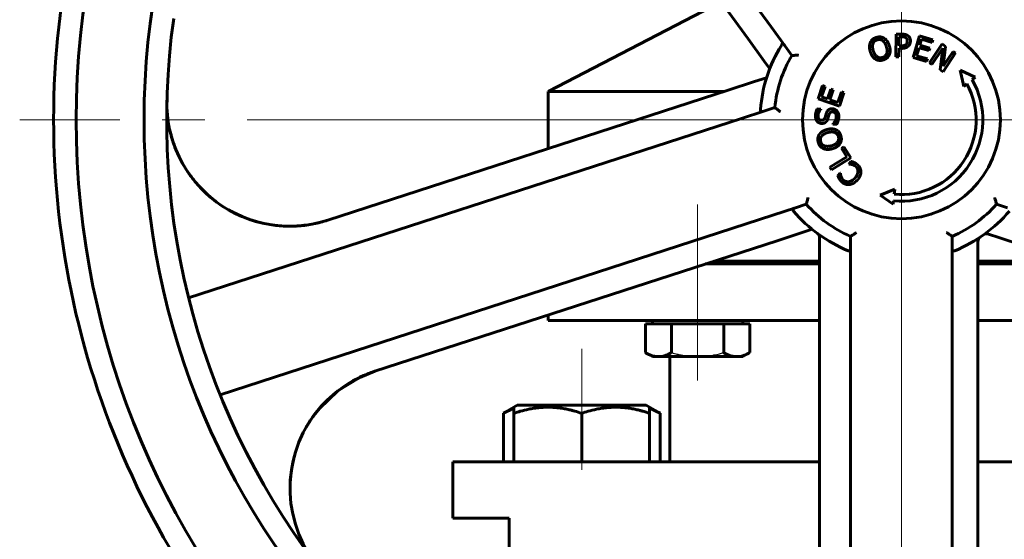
# Model space of a CAD drawing. Header units: millimetres. Extents: x -172 to 344, y 0 to 434.
# Tile 5 of 9: x 55 to 90, y 334 to 352. Entities that reach past the tile are written whole.
import ezdxf

# ---------------------------------------------------------------- set-up
doc = ezdxf.new("R2010")
doc.units = ezdxf.units.MM
for name, pattern in [('K5LT-1', [0]), ('K5LT_AXLED', [27.653843, 23.153843, -1.5, 1.5, -1.5]), ('K5LT_BASIC', [0])]:
    doc.linetypes.add(name, pattern=pattern)
doc.layers.add('Системный слой (1)', color=7, linetype='Continuous', true_color=0x6c6c6c)

# ---------------------------------------------------------------- blocks, each defined once
blk = doc.blocks.new('U1')
at = {"layer": 'Системный слой (1)', "color": 143, "linetype": 'K5LT_BASIC', "lineweight": 60, "true_color": 0x33acca}
for p, q in [((66.93, 339.388), (66.159, 338.913)), ((67.469, 339.604), (66.93, 339.388)), ((66.159, 338.913), (65.503, 338.285)), ((65.503, 338.285), (65.299, 338.029)), ((64.62, 336.62), (64.525, 336.19)), ((64.525, 336.19), (64.474, 335.752)), ((64.474, 335.752), (64.466, 335.309))]:
    blk.add_line(p, q, dxfattribs=at)
blk = doc.blocks.new('U2')
at = {"layer": 'Системный слой (1)', "color": 143, "linetype": 'K5LT_BASIC', "lineweight": 60, "true_color": 0x33acca}
for start, end in [(108, 137.9821), (137.9821, 217.0201)]:
    blk.add_arc((68.814, 335.466), 4.35, start, end, dxfattribs=at)
blk = doc.blocks.new('U4')
at = {"layer": 'Системный слой (1)', "color": 143, "linetype": 'K5LT_BASIC', "lineweight": 60, "true_color": 0x33acca}
for p, q in [((60.331, 347.709), (60.3, 347.806)), ((60.364, 347.613), (60.331, 347.709)), ((60.4, 347.518), (60.364, 347.613)), ((60.902, 346.581), (60.662, 346.963)), ((61.181, 346.225), (60.902, 346.581)), ((61.494, 345.902), (61.181, 346.225))]:
    blk.add_line(p, q, dxfattribs=at)
blk = doc.blocks.new('U13')
at = {"layer": 'Системный слой (1)', "color": 143, "linetype": 'K5LT_BASIC', "lineweight": 60, "true_color": 0x33acca}
for p, q in [((61.737, 345.692), (61.706, 345.718)), ((61.769, 345.667), (61.737, 345.692)), ((61.801, 345.642), (61.769, 345.667)), ((62.772, 345.077), (62.422, 345.243)), ((63.135, 344.943), (62.772, 345.077)), ((63.508, 344.842), (63.135, 344.943))]:
    blk.add_line(p, q, dxfattribs=at)
blk = doc.blocks.new('U22')
at = {"layer": 'Системный слой (1)', "color": 143, "linetype": 'K5LT_BASIC', "lineweight": 60, "true_color": 0x33acca}
for p, q in [((72.137, 338.184), (72.014, 338.118)), ((72.261, 338.24), (72.137, 338.184)), ((72.386, 338.284), (72.261, 338.24))]:
    blk.add_line(p, q, dxfattribs=at)
blk = doc.blocks.new('U23')
at = {"layer": 'Системный слой (1)', "color": 143, "linetype": 'K5LT_BASIC', "lineweight": 60, "true_color": 0x33acca}
for p, q in [((77.311, 338.24), (77.186, 338.284)), ((77.434, 338.184), (77.311, 338.24)), ((77.557, 338.118), (77.434, 338.184))]:
    blk.add_line(p, q, dxfattribs=at)
blk = doc.blocks.new('U28')
at = {"layer": 'Системный слой (1)', "color": 143, "linetype": 'K5LT_BASIC', "lineweight": 60, "true_color": 0x33acca}
for p, q in [((79.159, 343.402), (83.205, 343.402)), ((88.805, 343.402), (92.43, 343.402))]:
    blk.add_line(p, q, dxfattribs=at)
blk = doc.blocks.new('U29')
at = {"layer": 'Системный слой (1)', "color": 143, "linetype": 'K5LT_BASIC', "lineweight": 60, "true_color": 0x33acca}
for p, q in [((73.599, 341.402), (83.205, 341.402)), ((88.805, 341.402), (98.585, 341.402))]:
    blk.add_line(p, q, dxfattribs=at)
blk = doc.blocks.new('U30')
at = {"layer": 'Системный слой (1)', "color": 143, "linetype": 'K5LT_BASIC', "lineweight": 60, "true_color": 0x33acca}
for p, q in [((70.224, 336.402), (83.205, 336.402)), ((88.805, 336.402), (101.974, 336.402))]:
    blk.add_line(p, q, dxfattribs=at)
blk = doc.blocks.new('U31')
at = {"layer": 'Системный слой (1)', "color": 143, "linetype": 'K5LT_BASIC', "lineweight": 60, "true_color": 0x33acca}
for p, q in [((79.467, 343.502), (83.205, 343.502)), ((88.805, 343.502), (92.122, 343.502))]:
    blk.add_line(p, q, dxfattribs=at)
blk = doc.blocks.new('U38')
at = {"layer": 'Системный слой (1)', "color": 143, "linetype": 'K5LT_BASIC', "lineweight": 60, "true_color": 0x33acca}
for p, q in [((73.599, 349.502), (79.811, 349.502)), ((91.778, 349.502), (98.599, 349.502))]:
    blk.add_line(p, q, dxfattribs=at)
blk = doc.blocks.new('U43')
at = {"layer": 'Системный слой (1)', "color": 30, "linetype": 'K5LT_AXLED', "lineweight": 18, "true_color": 0xff8000}
for q in [(86.099, 379.702), (54.899, 348.502), (117.299, 348.502), (86.099, 317.302)]:
    blk.add_line((86.099, 348.502), q, dxfattribs=at)

msp = doc.modelspace()

# ---------------------------------------------------------------- linework, layer by layer
at = {"layer": 'Системный слой (1)', "color": 143, "linetype": 'K5LT_BASIC', "lineweight": 60, "true_color": 0x33acca}
for p, q in [((69.3974, 368.4278), (81.4863, 351.7889)), ((71.8796, 363.4704), (80.6728, 351.3677)), ((79.7171, 352.6831), (73.5994, 349.5019)), ((81.4863, 351.7889), (81.9806, 351.1085)), ((85.9058, 350.7372), (85.9161, 351.5372)), ((85.9161, 351.5372), (86.1171, 351.5346)), ((80.6728, 351.3677), (81.2479, 350.5762)), ((86.0213, 351.4437), (86.0171, 351.1248)), ((86.1094, 351.4426), (86.0213, 351.4437)), ((86.5094, 350.7083), (86.7346, 351.476)), ((86.7346, 351.476), (87.2148, 351.3351)), ((86.8099, 351.3553), (86.7483, 351.145)), ((87.1882, 351.2443), (86.8099, 351.3553)), ((87.2148, 351.3351), (87.1882, 351.2443)), ((81.9806, 351.1085), (82.219, 350.7805)), ((86.016, 351.034), (86.0121, 350.7358)), ((86.1061, 351.0329), (86.016, 351.034)), ((86.0171, 351.1248), (86.0897, 351.1239)), ((86.7216, 351.0542), (86.6381, 350.7692)), ((87.0744, 350.9507), (86.7216, 351.0542)), ((86.7483, 351.145), (87.101, 351.0415)), ((87.101, 351.0415), (87.0744, 350.9507)), ((87.095, 350.5207), (87.5372, 351.1873)), ((87.559, 351.0407), (87.1777, 350.4658)), ((87.4727, 350.2702), (87.559, 351.0407)), ((87.5372, 351.1873), (87.6631, 351.1038)), ((88.0143, 350.8709), (87.5721, 350.2042)), ((87.6631, 351.1038), (87.5815, 350.3979)), ((87.5815, 350.3979), (87.9316, 350.9257)), ((87.9316, 350.9257), (88.0143, 350.8709)), ((81.2479, 350.5762), (81.439, 350.3131)), ((86.0121, 350.7358), (85.9058, 350.7372)), ((86.9897, 350.5675), (86.5094, 350.7083)), ((86.6381, 350.7692), (87.0163, 350.6583)), ((87.0163, 350.6583), (86.9897, 350.5675)), ((87.1777, 350.4658), (87.095, 350.5207)), ((87.5721, 350.2042), (87.4727, 350.2702)), ((88.1771, 350.2585), (88.7115, 350.0096)), ((88.3059, 349.6833), (88.1771, 350.2585)), ((80.8969, 349.8547), (79.9665, 349.5523)), ((81.3274, 349.9946), (80.8969, 349.8547)), ((88.7115, 350.0096), (88.6034, 349.9226)), ((79.9665, 349.5523), (65.8016, 344.9499)), ((73.5994, 347.4836), (73.5994, 349.5019)), ((83.1493, 349.2407), (83.3069, 349.7158)), ((83.3968, 349.6859), (83.2726, 349.3118)), ((83.3069, 349.7158), (83.3968, 349.6859)), ((83.4806, 349.2428), (83.5964, 349.5917)), ((83.6862, 349.5619), (83.5705, 349.213)), ((83.5964, 349.5917), (83.6862, 349.5619)), ((83.8523, 349.1196), (83.9764, 349.4937)), ((84.0662, 349.4639), (83.9086, 348.9888)), ((83.9764, 349.4937), (84.0662, 349.4639)), ((88.418, 349.7735), (88.3059, 349.6833)), ((83.9086, 348.9888), (83.1493, 349.2407)), ((83.2726, 349.3118), (83.4806, 349.2428)), ((83.5705, 349.213), (83.8523, 349.1196)), ((81.2351, 348.814), (80.4353, 348.5541)), ((81.6207, 348.9393), (81.2351, 348.814)), ((83.1191, 348.8891), (83.2461, 348.8832)), ((83.2461, 348.8832), (83.2457, 348.8754)), ((80.4353, 348.5541), (60.8751, 342.1986)), ((83.6755, 348.3498), (83.6759, 348.3576)), ((83.8089, 348.3436), (83.6755, 348.3498)), ((83.9806, 347.5017), (84.0609, 347.5517)), ((84.1694, 347.1985), (83.9806, 347.5017)), ((84.0609, 347.5517), (84.3059, 347.1583)), ((83.5706, 346.8256), (84.1694, 347.1985)), ((84.3059, 347.1583), (83.6268, 346.7354)), ((84.2331, 346.939), (84.3193, 347.0324)), ((83.6268, 346.7354), (83.5706, 346.8256)), ((84.2388, 346.9337), (84.2331, 346.939)), ((83.8498, 346.5234), (83.9368, 346.6178)), ((83.9368, 346.6178), (83.943, 346.6121)), ((85.3458, 345.8381), (85.8631, 346.0468)), ((85.8631, 346.0468), (85.8437, 345.8699)), ((85.8058, 345.5226), (85.3458, 345.8381)), ((85.8182, 345.6367), (85.8058, 345.5226)), ((81.5478, 345.1303), (82.3475, 345.3902)), ((82.3475, 345.3902), (82.7332, 345.5155)), ((89.4657, 345.5155), (89.8513, 345.3902)), ((61.9875, 338.7748), (81.5478, 345.1303)), ((82.6274, 344.5288), (82.9367, 344.6292)), ((67.4693, 339.6036), (81.697, 344.2264)), ((81.697, 344.2264), (82.6274, 344.5288)), ((83.2052, 344.3227), (83.2052, 344.2899)), ((83.2052, 344.2899), (83.2052, 343.9721)), ((84.2994, 344.3775), (84.2994, 343.9721)), ((87.8994, 343.9721), (87.8994, 344.3775)), ((89.1797, 344.4578), (89.2109, 344.4477)), ((89.2109, 344.4477), (89.5132, 344.3495)), ((89.5132, 344.3495), (90.4436, 344.0471)), ((83.2052, 343.9721), (83.2052, 342.9937)), ((84.2994, 343.9721), (84.2994, 343.1311)), ((87.8994, 343.1311), (87.8994, 343.9721)), ((88.8052, 344.1751), (88.8052, 344.1895)), ((88.8052, 343.9721), (88.8052, 344.1751)), ((88.8052, 342.9937), (88.8052, 343.9721)), ((79.8869, 343.4019), (79.8869, 343.5019)), ((83.2052, 342.9937), (83.2052, 328.0998)), ((84.2994, 343.1311), (84.2994, 322.5642)), ((87.8994, 322.5642), (87.8994, 343.1311)), ((88.8052, 328.0339), (88.8052, 342.9937)), ((73.5994, 341.4019), (73.5994, 341.5954)), ((77.0394, 341.2819), (77.5013, 341.2819)), ((77.0394, 341.2819), (77.0394, 340.2648)), ((77.2869, 341.4019), (77.2869, 341.2819)), ((77.5013, 341.2819), (77.9632, 341.2819)), ((77.9632, 341.2819), (78.8869, 341.2819)), ((77.9632, 341.2819), (77.9632, 340.2648)), ((78.8869, 341.2819), (79.8107, 341.2819)), ((79.8107, 341.2819), (79.8107, 340.2648)), ((79.8107, 341.2819), (80.2726, 341.2819)), ((80.2726, 341.2819), (80.7345, 341.2819)), ((80.4869, 341.4019), (80.4869, 341.2819)), ((80.7345, 341.2819), (80.7345, 340.2648)), ((77.0394, 340.2648), (77.2869, 340.1219)), ((77.2869, 340.1219), (77.5013, 340.1219)), ((77.5013, 340.1219), (78.8869, 340.1219)), ((77.8994, 336.4019), (77.8994, 340.1219)), ((78.8869, 340.1219), (80.2726, 340.1219)), ((80.2726, 340.1219), (80.4869, 340.1219)), ((80.7345, 340.2648), (80.4869, 340.1219)), ((72.0144, 338.1182), (72.3857, 338.3326)), ((72.3857, 338.3326), (72.5057, 338.4019)), ((72.3857, 338.1182), (72.3857, 338.3326)), ((77.0657, 338.4019), (72.5057, 338.4019)), ((77.1857, 338.3326), (77.0657, 338.4019)), ((77.1857, 338.3326), (77.1857, 338.1182)), ((77.557, 338.1182), (77.1857, 338.3326)), ((72.0144, 336.4019), (72.0144, 338.1182)), ((72.3857, 336.4019), (72.3857, 338.1182)), ((74.7857, 336.4019), (74.7857, 338.1182)), ((77.1857, 336.4019), (77.1857, 338.1182)), ((77.557, 336.4019), (77.557, 338.1182)), ((70.2244, 334.4019), (70.2244, 336.4019)), ((70.2244, 334.4019), (72.2244, 334.4019)), ((72.2244, 331.4019), (72.2244, 334.4019))]:
    msp.add_line(p, q, dxfattribs=at)
at = {"layer": 'Системный слой (1)', "color": 30, "linetype": 'K5LT_AXLED', "lineweight": 18, "true_color": 0xff8000}
for p, q in [((86.0994, 351.4019), (86.0994, 356.4019)), ((86.0994, 341.5019), (86.0994, 351.5019)), ((78.8869, 345.5019), (78.8869, 341.4019)), ((86.0994, 339.4019), (86.0994, 345.4019)), ((78.8869, 343.4019), (78.8869, 339.2819)), ((74.7857, 340.4019), (74.7857, 336.1182))]:
    msp.add_line(p, q, dxfattribs=at)
at = {"layer": 'Системный слой (1)', "color": 143, "linetype": 'K5LT_BASIC', "lineweight": 60, "true_color": 0x33acca}
msp.add_circle((86.0994, 348.5019), 3.5, dxfattribs=at)
for centre, radius, start, end in [((86.0994, 348.5019), 29.2, 90, 180), ((86.0994, 348.5019), 29.2, 180, 90), ((86.0994, 348.5019), 26.8, 90, 180), ((86.0994, 348.5019), 26.8, 180, 90), ((86.0994, 348.5019), 30, 168.97395, 218.96572), ((86.0994, 348.5019), 26, 172.06289, 218.56776), ((86.0994, 348.5019), 5, 148.19304, 175.80696), ((86.0994, 348.5019), 4.5, 149.57818, 174.42182), ((86.0994, 348.5019), 2.8789, 264.39487, 29.57049), ((86.0994, 348.5019), 2.6444, 264.45134, 28.74209), ((64.4573, 349.087), 4.35, 178.45131, 288), ((86.0994, 348.5019), 5, 220.19304, 247.80696), ((86.0994, 348.5019), 4.5, 221.57818, 246.42182), ((86.0994, 348.5019), 4.5, 293.57818, 318.42182), ((86.0994, 348.5019), 5, 292.19304, 319.80696), ((83.0052, 344.3227), 0.2, 0, 53.4838), ((89.0052, 344.1895), 0.2, 123.97258, 180), ((89.1179, 344.2676), 0.2, 72, 125.4838)]:
    msp.add_arc(centre, radius, start, end, dxfattribs=at)
for points in [[(84.9961, 350.9182), (84.9669, 351.0143), (84.9702, 351.1752), (84.9982, 351.2414)], [(84.9982, 351.2414), (85.0274, 351.3058), (85.1361, 351.3964), (85.213, 351.4197)], [(85.0945, 351.2008), (85.076, 351.1525), (85.0795, 351.0248), (85.1021, 350.9504)], [(85.2404, 351.3318), (85.1852, 351.3151), (85.1137, 351.2514), (85.0945, 351.2008)], [(85.213, 351.4197), (85.2912, 351.4435), (85.4331, 351.4269), (85.4914, 351.3911)], [(85.4339, 351.3039), (85.3914, 351.3343), (85.2937, 351.348), (85.2404, 351.3318)], [(85.5668, 351.0915), (85.5438, 351.1672), (85.4753, 351.2744), (85.4339, 351.3039)], [(85.4914, 351.3911), (85.5502, 351.3534), (85.6438, 351.2192), (85.6728, 351.1237)], [(86.2516, 351.4103), (86.2266, 351.4275), (86.1593, 351.442), (86.1094, 351.4426)], [(86.1171, 351.5346), (86.1884, 351.5336), (86.2879, 351.509), (86.3258, 351.482)], [(86.3078, 351.2877), (86.3083, 351.3292), (86.2806, 351.3905), (86.2516, 351.4103)], [(86.2609, 351.1696), (86.2851, 351.1933), (86.3073, 351.2494), (86.3078, 351.2877)], [(86.3258, 351.482), (86.3702, 351.4509), (86.4195, 351.3563), (86.4186, 351.2895)], [(86.4186, 351.2895), (86.418, 351.2376), (86.3798, 351.1448), (86.3464, 351.1128)], [(85.1767, 350.6512), (85.1172, 350.6887), (85.0247, 350.8239), (84.9961, 350.9182)], [(85.1021, 350.9504), (85.1479, 350.7997), (85.3231, 350.6781), (85.4291, 350.7103)], [(85.4291, 350.7103), (85.5352, 350.7425), (85.6125, 350.9408), (85.5668, 351.0915)], [(85.6728, 351.1237), (85.7011, 351.0307), (85.6997, 350.8656), (85.6705, 350.8012)], [(86.0897, 351.1239), (86.1546, 351.123), (86.2346, 351.1427), (86.2609, 351.1696)], [(86.3464, 351.1128), (86.3043, 351.0725), (86.1916, 351.0318), (86.1061, 351.0329)], [(85.4553, 350.622), (85.3777, 350.5984), (85.2376, 350.6135), (85.1767, 350.6512)], [(85.6705, 350.8012), (85.6396, 350.7335), (85.5303, 350.6448), (85.4553, 350.622)], [(83.0563, 348.6539), (83.0594, 348.7212), (83.0915, 348.8391), (83.1191, 348.8891)], [(83.2457, 348.8754), (83.209, 348.8388), (83.1516, 348.7221), (83.1485, 348.6567)], [(83.4454, 348.746), (83.4745, 348.8271), (83.5797, 348.8988), (83.6542, 348.8953)], [(83.6659, 348.7838), (83.618, 348.786), (83.5562, 348.7415), (83.5389, 348.691)], [(83.6542, 348.8953), (83.7015, 348.8931), (83.7904, 348.8507), (83.8205, 348.8149)], [(83.791, 348.5995), (83.7951, 348.6875), (83.7261, 348.781), (83.6659, 348.7838)], [(83.8205, 348.8149), (83.8537, 348.775), (83.8867, 348.6761), (83.8833, 348.6029)], [(83.2723, 348.3744), (83.1752, 348.379), (83.0508, 348.5366), (83.0563, 348.6539)], [(83.1485, 348.6567), (83.1451, 348.5829), (83.2101, 348.4883), (83.2665, 348.4857)], [(83.2665, 348.4857), (83.317, 348.4833), (83.3797, 348.5343), (83.3957, 348.5842)], [(83.4192, 348.4195), (83.3915, 348.3961), (83.319, 348.3723), (83.2723, 348.3744)], [(83.3957, 348.5842), (83.4063, 348.6174), (83.4342, 348.7141), (83.4454, 348.746)], [(83.4959, 348.5483), (83.483, 348.5074), (83.4469, 348.4435), (83.4192, 348.4195)], [(83.5389, 348.691), (83.5268, 348.6546), (83.5097, 348.5938), (83.4959, 348.5483)], [(83.6759, 348.3576), (83.7275, 348.4077), (83.7881, 348.5379), (83.791, 348.5995)], [(83.8833, 348.6029), (83.8793, 348.5162), (83.8373, 348.3961), (83.8089, 348.3436)], [(83.192, 347.9879), (83.2315, 348.0455), (83.3687, 348.1347), (83.4651, 348.1606)], [(83.4939, 348.0535), (83.4175, 348.033), (83.3081, 347.968), (83.2773, 347.9275)], [(83.4651, 348.1606), (83.559, 348.1858), (83.724, 348.1791), (83.7874, 348.1478)], [(83.8704, 347.9036), (83.8417, 348.0106), (83.646, 348.0944), (83.4939, 348.0535)], [(83.7874, 348.1478), (83.854, 348.1146), (83.9392, 348.0026), (83.9595, 347.9268)], [(83.1543, 347.7106), (83.1331, 347.7895), (83.1543, 347.9307), (83.192, 347.9879)], [(83.3257, 347.4901), (83.2622, 347.5214), (83.1752, 347.6329), (83.1543, 347.7106)], [(83.2773, 347.9275), (83.2455, 347.8861), (83.2286, 347.7889), (83.2431, 347.7351)], [(83.2431, 347.7351), (83.258, 347.6794), (83.3194, 347.6059), (83.3693, 347.5851)], [(83.6198, 347.5845), (83.772, 347.6254), (83.8992, 347.7965), (83.8704, 347.9036)], [(83.9595, 347.9268), (83.9805, 347.8486), (83.9609, 347.709), (83.9213, 347.6494)], [(83.6486, 347.4775), (83.5515, 347.4514), (83.3908, 347.4599), (83.3257, 347.4901)], [(83.3693, 347.5851), (83.417, 347.565), (83.5447, 347.5644), (83.6198, 347.5845)], [(83.9213, 347.6494), (83.8818, 347.5911), (83.7437, 347.503), (83.6486, 347.4775)], [(84.3193, 347.0324), (84.3471, 347.0234), (84.3968, 347.0084), (84.4282, 346.9936)], [(84.3448, 346.9233), (84.3119, 346.9307), (84.2562, 346.9344), (84.2388, 346.9337)], [(84.4855, 346.8473), (84.4516, 346.8785), (84.3786, 346.915), (84.3448, 346.9233)], [(84.4282, 346.9936), (84.4618, 346.9785), (84.5136, 346.9466), (84.5488, 346.9141)], [(84.45, 346.4426), (84.5058, 346.5031), (84.5572, 346.6171), (84.5596, 346.6704)], [(84.5596, 346.6704), (84.5616, 346.7224), (84.5226, 346.813), (84.4855, 346.8473)], [(84.6668, 346.6624), (84.6669, 346.5917), (84.6, 346.4418), (84.5314, 346.3674)], [(84.5488, 346.9141), (84.606, 346.8613), (84.6672, 346.7335), (84.6668, 346.6624)], [(83.8963, 346.417), (83.883, 346.4408), (83.8597, 346.4949), (83.8498, 346.5234)], [(83.9857, 346.3064), (83.9561, 346.3336), (83.9121, 346.3901), (83.8963, 346.417)], [(83.943, 346.6121), (83.9447, 346.5929), (83.9525, 346.5363), (83.964, 346.5019)], [(83.964, 346.5019), (83.975, 346.4688), (84.0134, 346.4043), (84.0477, 346.3727)], [(84.0477, 346.3727), (84.0853, 346.3379), (84.1811, 346.3069), (84.2336, 346.3132)], [(84.2336, 346.3132), (84.2861, 346.3204), (84.3976, 346.3859), (84.45, 346.4426)], [(84.5314, 346.3674), (84.4633, 346.2936), (84.3246, 346.2187), (84.2515, 346.2111)], [(84.2515, 346.2111), (84.1797, 346.2041), (84.0452, 346.2514), (83.9857, 346.3064)]]:
    msp.add_open_spline(points, degree=2, dxfattribs=at)
for points, knots in [([(81.9563, 351.142), (81.9506, 351.1499), (81.9451, 351.157), (81.9311, 351.1727), (81.9226, 351.18), (81.9069, 351.1863), (81.9, 351.1864), (81.8859, 351.1809), (81.8791, 351.1754), (81.8648, 351.1595), (81.8576, 351.1489), (81.8503, 351.1372)], [0.26084178, 0.26084178, 0.26084178, 0.26084178, 0.27907306, 0.27907306, 0.30792839, 0.30792839, 0.33192933, 0.33192933, 0.35652941, 0.35652941, 0.38334636, 0.38334636, 0.38334636, 0.38334636]), ([(82.219, 350.7805), (82.219, 350.7805), (82.2233, 350.7807), (82.2405, 350.7815), (82.2537, 350.7822), (82.2892, 350.7838), (82.3125, 350.7848), (82.3563, 350.7866), (82.3757, 350.7874), (82.4161, 350.7889), (82.437, 350.7896), (82.4583, 350.7904), (82.4586, 350.7904), (82.459, 350.7904)], [0, 0, 0, 0, 0.0329948, 0.0329948, 0.06869231, 0.06869231, 0.11081706, 0.11081706, 0.1413526, 0.1413526, 0.1725803, 0.1725803, 0.173117, 0.173117, 0.173117, 0.173117]), ([(81.1128, 348.8674), (81.1115, 348.8494), (81.1114, 348.834), (81.1156, 348.812), (81.119, 348.8043), (81.13, 348.7942), (81.1371, 348.7917), (81.1556, 348.7909), (81.1671, 348.7929), (81.1849, 348.7978), (81.1902, 348.7994), (81.1958, 348.8012)], [0.00042724, 0.00042724, 0.00042724, 0.00042724, 0.03249564, 0.03249564, 0.05842647, 0.05842647, 0.08287906, 0.08287906, 0.11035826, 0.11035826, 0.12140579, 0.12140579, 0.12140579, 0.12140579]), ([(81.8091, 348.7902), (81.8088, 348.7904), (81.8085, 348.7906), (81.7917, 348.8037), (81.7752, 348.8166), (81.7435, 348.8416), (81.7282, 348.8536), (81.6939, 348.8808), (81.6756, 348.8953), (81.6478, 348.9176), (81.6375, 348.9258), (81.6241, 348.9366), (81.6207, 348.9393), (81.6207, 348.9393)], [-0.00053974, -0.00053974, -0.00053974, -0.00053974, 0, 0, 0.0314048, 0.0314048, 0.06211351, 0.06211351, 0.10447717, 0.10447717, 0.14037713, 0.14037713, 0.17355906, 0.17355906, 0.17355906, 0.17355906]), ([(60.2074, 348.1638), (60.2128, 348.1389), (60.2184, 348.1141), (60.2368, 348.0363), (60.2503, 347.9834), (60.2928, 347.8289), (60.3245, 347.7281), (60.4017, 347.5104), (60.4512, 347.3953), (60.5239, 347.2254), (60.551, 347.1721), (60.6591, 346.9586), (60.7598, 346.8096), (60.8518, 346.6534), (60.853, 346.6519), (60.9568, 346.4988), (61.0692, 346.3541), (61.3147, 346.0752), (61.4484, 345.9418), (61.733, 345.6919), (61.8841, 345.5757), (62.0871, 345.4396), (62.1324, 345.4089), (62.2879, 345.3182), (62.3962, 345.2542), (62.6728, 345.1155), (62.8424, 345.0436), (63.0445, 344.9727), (63.0732, 344.9616), (63.1172, 344.9493), (63.1312, 344.9434), (63.2815, 344.9031), (63.4161, 344.8615), (63.7318, 344.7949), (63.9123, 344.7686), (64.1894, 344.7457), (64.2856, 344.7409), (64.442, 344.7382), (64.5023, 344.7384), (64.5892, 344.7405), (64.6158, 344.7414), (64.6542, 344.743), (64.6659, 344.7435), (64.6894, 344.7447), (64.7011, 344.7453), (64.7241, 344.7467), (64.7353, 344.7474), (64.7577, 344.7488), (64.769, 344.7496), (64.8026, 344.7521), (64.825, 344.7539), (64.8921, 344.7599), (64.9368, 344.7645), (65.0713, 344.7806), (65.1609, 344.7942), (65.25, 344.8105)], [0.0531163, 0.0531163, 0.0531163, 0.0531163, 0.4249304, 0.4249304, 1.2216748, 1.2216748, 2.7620473, 2.7620473, 4.5878698, 4.5878698, 5.4598907, 5.4598907, 8.079865, 8.079865, 8.1080382, 8.1080382, 10.7839821, 10.7839821, 13.5489404, 13.5489404, 16.3461157, 16.3461157, 17.1513234, 17.1513234, 19.0047052, 19.0047052, 21.7261255, 21.7261255, 22.1805507, 22.1805507, 22.4043799, 22.4043799, 24.4930016, 24.4930016, 27.2074972, 27.2074972, 28.6447129, 28.6447129, 29.5470496, 29.5470496, 29.9454165, 29.9454165, 30.121289, 30.121289, 30.2971614, 30.2971614, 30.4655861, 30.4655861, 30.6340107, 30.6340107, 30.9705298, 30.9705298, 31.6429074, 31.6429074, 33, 33, 33, 33]), ([(82.7332, 345.5155), (82.7332, 345.5155), (82.7343, 345.5197), (82.7388, 345.5362), (82.7423, 345.549), (82.7518, 345.5833), (82.758, 345.6057), (82.7698, 345.6479), (82.7751, 345.6667), (82.7861, 345.7055), (82.7919, 345.7257), (82.7978, 345.7461), (82.7979, 345.7465), (82.798, 345.7468)], [0, 0, 0, 0, 0.0329948, 0.0329948, 0.06869231, 0.06869231, 0.11081706, 0.11081706, 0.1413526, 0.1413526, 0.1725803, 0.1725803, 0.173117, 0.173117, 0.173117, 0.173117]), ([(89.4009, 345.7468), (89.401, 345.7465), (89.4011, 345.7461), (89.407, 345.7257), (89.4127, 345.7055), (89.4238, 345.6667), (89.429, 345.6479), (89.4408, 345.6057), (89.4471, 345.5833), (89.4565, 345.549), (89.46, 345.5362), (89.4645, 345.5197), (89.4656, 345.5155), (89.4657, 345.5155)], [-0.00053974, -0.00053974, -0.00053974, -0.00053974, 0, 0, 0.0314048, 0.0314048, 0.06211351, 0.06211351, 0.10447717, 0.10447717, 0.14037713, 0.14037713, 0.17355906, 0.17355906, 0.17355906, 0.17355906]), ([(82.3082, 345.3774), (82.2977, 345.374), (82.2883, 345.3705), (82.2689, 345.3616), (82.2601, 345.3558), (82.2502, 345.3427), (82.2484, 345.3361), (82.2499, 345.3208), (82.2535, 345.3124), (82.2644, 345.2943), (82.2718, 345.2848), (82.28, 345.275)], [0.26077176, 0.26077176, 0.26077176, 0.26077176, 0.28129914, 0.28129914, 0.30962306, 0.30962306, 0.33349553, 0.33349553, 0.35841456, 0.35841456, 0.38337665, 0.38337665, 0.38337665, 0.38337665]), ([(65.8016, 344.9499), (65.7193, 344.9232), (65.6363, 344.899), (65.469, 344.8556), (65.3846, 344.8365), (65.2149, 344.8032), (65.1296, 344.7891), (65.0322, 344.7759), (65.0204, 344.7744), (64.9962, 344.7713), (64.9836, 344.7698), (64.9665, 344.7678), (64.9619, 344.7672), (64.9557, 344.7665), (64.9541, 344.7663), (64.9518, 344.7661), (64.9512, 344.766), (64.95, 344.7659), (64.9494, 344.7658), (64.9484, 344.7657), (64.948, 344.7656), (64.9467, 344.7655), (64.946, 344.7654), (64.9449, 344.7653), (64.9447, 344.7653), (64.9445, 344.7653)], [0, 0, 0, 0, 5.2, 5.2, 10.4, 10.4, 15.6, 15.6, 16.3102806, 16.3102806, 17.0714929, 17.0714929, 17.3471609, 17.3471609, 17.4469923, 17.4469923, 17.4831455, 17.4831455, 17.5192988, 17.5192988, 17.5454787, 17.5454787, 17.5928519, 17.5928519, 17.6065018, 17.6065018, 17.6065018, 17.6065018]), ([(84.4994, 344.5106), (84.4991, 344.5104), (84.4988, 344.5102), (84.4812, 344.4983), (84.4638, 344.4866), (84.4303, 344.4641), (84.4141, 344.4533), (84.3776, 344.429), (84.3582, 344.4162), (84.3285, 344.3966), (84.3174, 344.3893), (84.303, 344.3799), (84.2994, 344.3776), (84.2994, 344.3775)], [-0.00053974, -0.00053974, -0.00053974, -0.00053974, 0, 0, 0.0314048, 0.0314048, 0.06211351, 0.06211351, 0.10447717, 0.10447717, 0.14037713, 0.14037713, 0.17355906, 0.17355906, 0.17355906, 0.17355906]), ([(87.8994, 344.3775), (87.8994, 344.3776), (87.8958, 344.3799), (87.8814, 344.3893), (87.8704, 344.3966), (87.8406, 344.4162), (87.8212, 344.429), (87.7848, 344.4533), (87.7686, 344.4641), (87.735, 344.4866), (87.7177, 344.4983), (87.7, 344.5102), (87.6997, 344.5104), (87.6994, 344.5106)], [0, 0, 0, 0, 0.0329948, 0.0329948, 0.06869231, 0.06869231, 0.11081706, 0.11081706, 0.1413526, 0.1413526, 0.1725803, 0.1725803, 0.173117, 0.173117, 0.173117, 0.173117]), ([(84.2108, 343.8723), (84.2275, 343.8655), (84.2421, 343.8606), (84.2644, 343.8578), (84.2728, 343.8587), (84.2858, 343.866), (84.2903, 343.8719), (84.2968, 343.8892), (84.2984, 343.9007), (84.2993, 343.9191), (84.2994, 343.9248), (84.2994, 343.9307)], [0.00042724, 0.00042724, 0.00042724, 0.00042724, 0.032486, 0.032486, 0.05842129, 0.05842129, 0.08283052, 0.08283052, 0.1102006, 0.1102006, 0.12139894, 0.12139894, 0.12139894, 0.12139894]), ([(87.8994, 343.9307), (87.8994, 343.9196), (87.8998, 343.9094), (87.9024, 343.8883), (87.9051, 343.8782), (87.9145, 343.8647), (87.9204, 343.8609), (87.9358, 343.8578), (87.945, 343.8586), (87.9655, 343.8636), (87.9765, 343.8676), (87.9881, 343.8723)], [0.26444771, 0.26444771, 0.26444771, 0.26444771, 0.28740012, 0.28740012, 0.31853106, 0.31853106, 0.34557361, 0.34557361, 0.37331644, 0.37331644, 0.4002737, 0.4002737, 0.4002737, 0.4002737]), ([(77.0394, 340.2648), (77.0723, 340.2458), (77.1422, 340.2086), (77.2371, 340.1691), (77.3243, 340.143), (77.3982, 340.1282), (77.4575, 340.1226), (77.4915, 340.1219), (77.5013, 340.1219)], [0, 0, 0, 0, 1.9736316, 4.1599594, 5.5817399, 7.0451118, 8.4346438, 9, 9, 9, 9]), ([(77.5013, 340.1219), (77.5296, 340.1219), (77.5843, 340.1252), (77.6676, 340.1401), (77.742, 340.1617), (77.8418, 340.1997), (77.9123, 340.2354), (77.9632, 340.2648)], [0, 0, 0, 0, 1.4474022, 2.7997206, 4.2800738, 5.2910861, 8, 8, 8, 8]), ([(79.8107, 340.2648), (79.8436, 340.2458), (79.9135, 340.2086), (80.0084, 340.1691), (80.0956, 340.143), (80.1695, 340.1282), (80.2288, 340.1226), (80.2627, 340.1219), (80.2726, 340.1219)], [0, 0, 0, 0, 1.9736316, 4.1599594, 5.5817399, 7.0451118, 8.4346438, 9, 9, 9, 9]), ([(80.2726, 340.1219), (80.3009, 340.1219), (80.3556, 340.1252), (80.4389, 340.1401), (80.5133, 340.1617), (80.6131, 340.1997), (80.6836, 340.2354), (80.7345, 340.2648)], [0, 0, 0, 0, 1.4474022, 2.7997206, 4.2800738, 5.2910861, 8, 8, 8, 8]), ([(66.6774, 339.2549), (66.6973, 339.2661), (66.7173, 339.2772), (66.8029, 339.3238), (66.8692, 339.3578), (67.0036, 339.4223), (67.0715, 339.4528), (67.2089, 339.5102), (67.2783, 339.5372), (67.3484, 339.5623)], [4.5584059, 4.5584059, 4.5584059, 4.5584059, 5.3837528, 5.3837528, 8.0756293, 8.0756293, 10.7675057, 10.7675057, 13.4593821, 13.4593821, 13.4593821, 13.4593821]), ([(65.0358, 337.621), (65.0576, 337.6593), (65.0799, 337.6972), (65.1528, 337.8169), (65.2055, 337.8973), (65.2733, 337.9937), (65.2852, 338.012), (65.3926, 338.1465), (65.4821, 338.2679), (65.5827, 338.3794)], [27.7869635, 27.7869635, 27.7869635, 27.7869635, 28.5203161, 28.5203161, 30.1224949, 30.1224949, 30.4861951, 30.4861951, 33, 33, 33, 33]), ([(74.7857, 338.1182), (74.7038, 338.1455), (74.5829, 338.1828), (74.4081, 338.2289), (74.2875, 338.2564), (74.1455, 338.2841), (74.0322, 338.3018), (73.8972, 338.3178), (73.7732, 338.3281), (73.6271, 338.3334), (73.4871, 338.332), (73.3534, 338.3248), (73.2238, 338.3126), (73.0759, 338.2927), (72.8717, 338.2558), (72.6344, 338.1971), (72.461, 338.1433), (72.3857, 338.1182)], [0, 0, 0, 0, 1.8897933, 2.7722861, 3.9739602, 4.6131991, 5.9622526, 6.5083066, 7.6207071, 8.715255, 9.7460926, 10.721757, 11.6813496, 12.6290212, 14.021816, 16.2599091, 18, 18, 18, 18]), ([(77.1857, 338.1182), (77.1038, 338.1455), (76.9829, 338.1828), (76.8081, 338.2289), (76.6875, 338.2564), (76.5455, 338.2841), (76.4322, 338.3018), (76.2972, 338.3178), (76.1732, 338.3281), (76.0271, 338.3334), (75.8871, 338.332), (75.7534, 338.3248), (75.6238, 338.3126), (75.4759, 338.2927), (75.2717, 338.2558), (75.0344, 338.1971), (74.861, 338.1433), (74.7857, 338.1182)], [0, 0, 0, 0, 1.8897933, 2.7722861, 3.9739602, 4.6131991, 5.9622526, 6.5083066, 7.6207071, 8.715255, 9.7460926, 10.721757, 11.6813496, 12.6290212, 14.021816, 16.2599091, 18, 18, 18, 18])]:
    msp.add_open_spline(points, degree=3, knots=knots, dxfattribs=at)
at = {"layer": 'Системный слой (1)', "color": 7, "linetype": 'K5LT-1'}
for points, knots in [([(77.9632, 340.2648), (77.9827, 340.2591), (78.0337, 340.2448), (78.1322, 340.2189), (78.2693, 340.1871), (78.413, 340.1604), (78.5467, 340.1418), (78.641, 340.1323), (78.7165, 340.1269), (78.7734, 340.124), (78.8302, 340.1222), (78.8681, 340.1219), (78.8869, 340.1219)], [0, 0, 0, 0, 1.432862, 3.7254411, 7.1643098, 11.3382807, 14.0037105, 16.6691403, 18.0018553, 19.3345702, 20.6672851, 22, 22, 22, 22]), ([(78.8869, 340.1219), (78.9127, 340.1219), (78.9644, 340.1226), (79.042, 340.1258), (79.1193, 340.1312), (79.2159, 340.1405), (79.3315, 340.1559), (79.4859, 340.1831), (79.6458, 340.2192), (79.7602, 340.2502), (79.8107, 340.2648)], [0, 0, 0, 0, 1.8184641, 3.6369281, 5.4553922, 7.2738563, 10.4656914, 13.6575265, 18.3042162, 22, 22, 22, 22])]:
    msp.add_open_spline(points, degree=3, knots=knots, dxfattribs=at)

# ---------------------------------------------------------------- block references
at = {"layer": 'Системный слой (1)'}
for name in ['U43', 'U38', 'U4', 'U13', 'U28', 'U31', 'U29', 'U2', 'U1', 'U22', 'U23', 'U30']:
    msp.add_blockref(name, (0, 0), dxfattribs=at)

doc.saveas('drawing.dxf')
